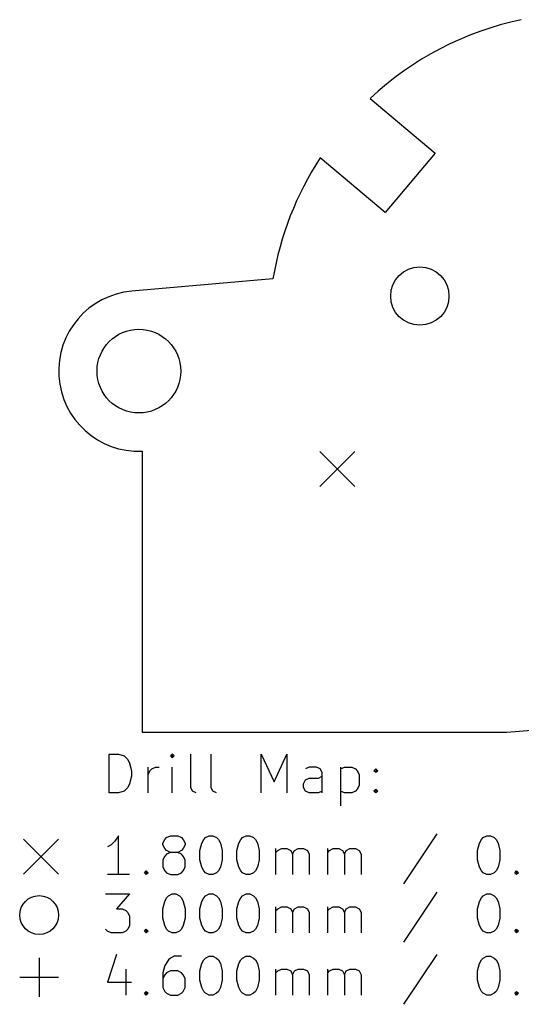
# Model space of a CAD drawing. Extents: x 61.2 to 131.3, y -105.5 to -54.2.
# Tile 1 of 2: x 61.2 to 87, y -105.2 to -54.5. Entities that reach past the tile are written whole.
import ezdxf

# ---------------------------------------------------------------- set-up
doc = ezdxf.new("R2010")
doc.units = 0
doc.layers.add('BLACK', color=7, linetype='CONTINUOUS')

msp = doc.modelspace()

# ---------------------------------------------------------------- linework, layer by layer
at = {"layer": 'BLACK', "linetype": 'CONTINUOUS'}
for p, q in [((79.240984, -58.599409), (82.594084, -61.412992)), ((80.022934, -64.477169), (76.668916, -61.662815)), ((82.594084, -61.412992), (80.022934, -64.477169)), ((74.24428, -67.885025), (66.988407, -68.519832)), ((67.512596, -76.755849), (67.512597, -77.774998)), ((76.651372, -76.776603), (78.451372, -78.576603)), ((78.451372, -76.776603), (76.651372, -78.576603)), ((67.512597, -77.774998), (67.512597, -91.219007)), ((86.279842, -91.219007), (98.110374, -90.183969)), ((67.512597, -91.219007), (86.279842, -91.219007)), ((65.823409, -94.338845), (65.823409, -92.338845)), ((65.823409, -92.338845), (66.299599, -92.338845)), ((66.299599, -92.338845), (66.585314, -92.434083)), ((66.585314, -92.434083), (66.77579, -92.624559)), ((66.77579, -92.624559), (66.871028, -92.815035)), ((69.061504, -92.338845), (68.966266, -92.434083)), ((68.966266, -92.434083), (69.061504, -92.529321)), ((69.156742, -92.434083), (69.061504, -92.338845)), ((69.061504, -92.338845), (69.061504, -92.529321)), ((69.061504, -92.529321), (69.156742, -92.434083)), ((70.013885, -94.05313), (70.013885, -92.338845)), ((71.061504, -94.05313), (71.061504, -92.338845)), ((73.632933, -94.338845), (73.632933, -92.338845)), ((73.632933, -92.338845), (74.2996, -93.767416)), ((74.2996, -93.767416), (74.966266, -92.338845)), ((74.966266, -92.338845), (74.966266, -94.338845)), ((66.871028, -92.815035), (66.966266, -93.195987)), ((66.966266, -93.195987), (66.966266, -93.481702)), ((67.823409, -94.338845), (67.823409, -93.005511)), ((67.823409, -93.386464), (67.918647, -93.195987)), ((67.918647, -93.195987), (68.013885, -93.100749)), ((68.013885, -93.100749), (68.204361, -93.005511)), ((68.204361, -93.005511), (68.394838, -93.005511)), ((69.061504, -94.338845), (69.061504, -93.005511)), ((76.109123, -93.005511), (75.918647, -93.100749)), ((76.490076, -93.005511), (76.109123, -93.005511)), ((76.680552, -93.100749), (76.490076, -93.005511)), ((76.77579, -93.291226), (76.680552, -93.100749)), ((77.728171, -93.005511), (77.728171, -95.005511)), ((77.728171, -93.100749), (77.918647, -93.005511)), ((77.918647, -93.005511), (78.2996, -93.005511)), ((78.2996, -93.005511), (78.490076, -93.100749)), ((78.490076, -93.100749), (78.585314, -93.195987)), ((78.585314, -93.195987), (78.680552, -93.386464)), ((79.442457, -93.195987), (79.537695, -93.100749)), ((79.537695, -93.291226), (79.442457, -93.195987)), ((79.537695, -93.100749), (79.632933, -93.195987)), ((79.537695, -93.100749), (79.537695, -93.291226)), ((79.632933, -93.195987), (79.537695, -93.291226)), ((66.966266, -93.481702), (66.871028, -93.862654)), ((75.823409, -93.862654), (75.918647, -93.672178)), ((75.918647, -93.672178), (76.109123, -93.57694)), ((76.109123, -93.57694), (76.585314, -93.57694)), ((76.585314, -93.57694), (76.77579, -93.481702)), ((76.77579, -94.338845), (76.77579, -93.291226)), ((78.680552, -93.386464), (78.680552, -93.957892)), ((66.77579, -94.05313), (66.585314, -94.243607)), ((66.871028, -93.862654), (66.77579, -94.05313)), ((70.109123, -94.243607), (70.013885, -94.05313)), ((71.156742, -94.243607), (71.061504, -94.05313)), ((75.823409, -94.05313), (75.823409, -93.862654)), ((75.918647, -94.243607), (75.823409, -94.05313)), ((78.585314, -94.148368), (78.490076, -94.243607)), ((78.680552, -93.957892), (78.585314, -94.148368)), ((79.442457, -94.243607), (79.537695, -94.148368)), ((79.537695, -94.148368), (79.632933, -94.243607)), ((79.537695, -94.148368), (79.537695, -94.338845)), ((66.299599, -94.338845), (65.823409, -94.338845)), ((66.585314, -94.243607), (66.299599, -94.338845)), ((70.299599, -94.338845), (70.109123, -94.243607)), ((71.347218, -94.338845), (71.156742, -94.243607)), ((76.109123, -94.338845), (75.918647, -94.243607)), ((76.585314, -94.338845), (76.109123, -94.338845)), ((76.77579, -94.243607), (76.585314, -94.338845)), ((77.918647, -94.338845), (77.728171, -94.243607)), ((78.2996, -94.338845), (77.918647, -94.338845)), ((78.490076, -94.243607), (78.2996, -94.338845)), ((79.537695, -94.338845), (79.442457, -94.243607)), ((79.632933, -94.243607), (79.537695, -94.338845)), ((61.415641, -96.724007), (63.215641, -98.524007)), ((63.215641, -96.724007), (61.415641, -98.524007)), ((66.299599, -96.538845), (66.109123, -96.824559)), ((66.299599, -98.538845), (66.299599, -96.538845)), ((68.585314, -96.919797), (68.680552, -96.729321)), ((68.680552, -96.729321), (68.77579, -96.634083)), ((68.77579, -96.634083), (68.966266, -96.538845)), ((68.966266, -96.538845), (69.347219, -96.538845)), ((69.347219, -96.538845), (69.537695, -96.634083)), ((69.537695, -96.634083), (69.632933, -96.729321)), ((69.632933, -96.729321), (69.728171, -96.919797)), ((70.585314, -96.919797), (70.680552, -96.729321)), ((70.680552, -96.729321), (70.77579, -96.634083)), ((70.77579, -96.634083), (70.966266, -96.538845)), ((70.966266, -96.538845), (71.156743, -96.538845)), ((71.156743, -96.538845), (71.347219, -96.634083)), ((71.347219, -96.634083), (71.442457, -96.729321)), ((71.442457, -96.729321), (71.537695, -96.919797)), ((72.490076, -96.919797), (72.585314, -96.729321)), ((72.585314, -96.729321), (72.680552, -96.634083)), ((72.680552, -96.634083), (72.871028, -96.538845)), ((72.871028, -96.538845), (73.061505, -96.538845)), ((73.061505, -96.538845), (73.251981, -96.634083)), ((73.251981, -96.634083), (73.347219, -96.729321)), ((73.347219, -96.729321), (73.442457, -96.919797)), ((82.680553, -96.443607), (80.966268, -99.015035)), ((84.87103, -96.919797), (84.966268, -96.729321)), ((84.966268, -96.729321), (85.061506, -96.634083)), ((85.061506, -96.634083), (85.251982, -96.538845)), ((85.251982, -96.538845), (85.442459, -96.538845)), ((85.442459, -96.538845), (85.632935, -96.634083)), ((85.632935, -96.634083), (85.728173, -96.729321)), ((85.728173, -96.729321), (85.823411, -96.919797)), ((65.918647, -97.015035), (65.728171, -97.110273)), ((66.109123, -96.824559), (65.918647, -97.015035)), ((68.585314, -97.015035), (68.585314, -96.919797)), ((68.680552, -97.205511), (68.585314, -97.015035)), ((68.77579, -97.300749), (68.680552, -97.205511)), ((69.632933, -97.205511), (69.537695, -97.300749)), ((69.728171, -97.015035), (69.632933, -97.205511)), ((69.728171, -96.919797), (69.728171, -97.015035)), ((70.490076, -97.300749), (70.585314, -96.919797)), ((71.537695, -96.919797), (71.632933, -97.300749)), ((72.394838, -97.300749), (72.490076, -96.919797)), ((73.442457, -96.919797), (73.537695, -97.300749)), ((74.394838, -98.538845), (74.394838, -97.205511)), ((74.490076, -97.300749), (74.680552, -97.205511)), ((74.680552, -97.205511), (74.966267, -97.205511)), ((74.966267, -97.205511), (75.156743, -97.300749)), ((75.347219, -97.300749), (75.537695, -97.205511)), ((75.537695, -97.205511), (75.823409, -97.205511)), ((75.823409, -97.205511), (76.013886, -97.300749)), ((77.061505, -98.538845), (77.061505, -97.205511)), ((77.156743, -97.300749), (77.347219, -97.205511)), ((77.347219, -97.205511), (77.632934, -97.205511)), ((77.632934, -97.205511), (77.82341, -97.300749)), ((78.013886, -97.300749), (78.204362, -97.205511)), ((78.204362, -97.205511), (78.490076, -97.205511)), ((78.490076, -97.205511), (78.680553, -97.300749)), ((84.775792, -97.300749), (84.87103, -96.919797)), ((85.823411, -96.919797), (85.918649, -97.300749)), ((68.680552, -97.586464), (68.585314, -97.77694)), ((68.585314, -97.77694), (68.585314, -98.157892)), ((68.77579, -97.491226), (68.680552, -97.586464)), ((68.966266, -97.395987), (68.77579, -97.300749)), ((68.966266, -97.395987), (68.77579, -97.491226)), ((69.347219, -97.395987), (68.966266, -97.395987)), ((69.537695, -97.300749), (69.347219, -97.395987)), ((69.537695, -97.491226), (69.347219, -97.395987)), ((69.632933, -97.586464), (69.537695, -97.491226)), ((69.728171, -97.77694), (69.632933, -97.586464)), ((69.728171, -98.157892), (69.728171, -97.77694)), ((70.490076, -97.77694), (70.490076, -97.300749)), ((70.585314, -98.157892), (70.490076, -97.77694)), ((71.632933, -97.77694), (71.537695, -98.157892)), ((71.632933, -97.300749), (71.632933, -97.77694)), ((72.394838, -97.77694), (72.394838, -97.300749)), ((72.490076, -98.157892), (72.394838, -97.77694)), ((73.537695, -97.77694), (73.442457, -98.157892)), ((73.537695, -97.300749), (73.537695, -97.77694)), ((74.394838, -97.395987), (74.490076, -97.300749)), ((75.156743, -97.300749), (75.251981, -97.491226)), ((75.251981, -97.491226), (75.347219, -97.300749)), ((75.251981, -97.491226), (75.251981, -98.538845)), ((76.013886, -97.300749), (76.109124, -97.491226)), ((76.109124, -97.491226), (76.109124, -98.538845)), ((77.061505, -97.395987), (77.156743, -97.300749)), ((77.82341, -97.300749), (77.918648, -97.491226)), ((77.918648, -97.491226), (78.013886, -97.300749)), ((77.918648, -97.491226), (77.918648, -98.538845)), ((78.680553, -97.300749), (78.775791, -97.491226)), ((78.775791, -97.491226), (78.775791, -98.538845)), ((84.775792, -97.77694), (84.775792, -97.300749)), ((84.87103, -98.157892), (84.775792, -97.77694)), ((85.918649, -97.77694), (85.823411, -98.157892)), ((85.918649, -97.300749), (85.918649, -97.77694)), ((68.585314, -98.157892), (68.680552, -98.348368)), ((69.632933, -98.348368), (69.728171, -98.157892)), ((70.680552, -98.348368), (70.585314, -98.157892)), ((71.537695, -98.157892), (71.442457, -98.348368)), ((72.585314, -98.348368), (72.490076, -98.157892)), ((73.442457, -98.157892), (73.347219, -98.348368)), ((84.966268, -98.348368), (84.87103, -98.157892)), ((85.823411, -98.157892), (85.728173, -98.348368)), ((66.871028, -98.538845), (65.728171, -98.538845)), ((67.632933, -98.443607), (67.728171, -98.348368)), ((67.728171, -98.538845), (67.632933, -98.443607)), ((67.728171, -98.348368), (67.823409, -98.443607)), ((67.728171, -98.348368), (67.728171, -98.538845)), ((67.823409, -98.443607), (67.728171, -98.538845)), ((68.680552, -98.348368), (68.77579, -98.443607)), ((68.77579, -98.443607), (68.966266, -98.538845)), ((68.966266, -98.538845), (69.347219, -98.538845)), ((69.347219, -98.538845), (69.537695, -98.443607)), ((69.537695, -98.443607), (69.632933, -98.348368)), ((70.77579, -98.443607), (70.680552, -98.348368)), ((70.966266, -98.538845), (70.77579, -98.443607)), ((71.156743, -98.538845), (70.966266, -98.538845)), ((71.347219, -98.443607), (71.156743, -98.538845)), ((71.442457, -98.348368), (71.347219, -98.443607)), ((72.680552, -98.443607), (72.585314, -98.348368)), ((72.871028, -98.538845), (72.680552, -98.443607)), ((73.061505, -98.538845), (72.871028, -98.538845)), ((73.251981, -98.443607), (73.061505, -98.538845)), ((73.347219, -98.348368), (73.251981, -98.443607)), ((85.061506, -98.443607), (84.966268, -98.348368)), ((85.251982, -98.538845), (85.061506, -98.443607)), ((85.442459, -98.538845), (85.251982, -98.538845)), ((85.632935, -98.443607), (85.442459, -98.538845)), ((85.728173, -98.348368), (85.632935, -98.443607)), ((86.680554, -98.443607), (86.775792, -98.348368)), ((86.775792, -98.538845), (86.680554, -98.443607)), ((86.775792, -98.348368), (86.87103, -98.443607)), ((86.775792, -98.348368), (86.775792, -98.538845)), ((86.87103, -98.443607), (86.775792, -98.538845)), ((65.632933, -99.538845), (66.871028, -99.538845)), ((66.871028, -99.538845), (66.204361, -100.300749)), ((68.680552, -99.919797), (68.77579, -99.729321)), ((68.77579, -99.729321), (68.871028, -99.634083)), ((68.871028, -99.634083), (69.061504, -99.538845)), ((69.061504, -99.538845), (69.251981, -99.538845)), ((69.251981, -99.538845), (69.442457, -99.634083)), ((69.442457, -99.634083), (69.537695, -99.729321)), ((69.537695, -99.729321), (69.632933, -99.919797)), ((70.585314, -99.919797), (70.680552, -99.729321)), ((70.680552, -99.729321), (70.77579, -99.634083)), ((70.77579, -99.634083), (70.966266, -99.538845)), ((70.966266, -99.538845), (71.156743, -99.538845)), ((71.156743, -99.538845), (71.347219, -99.634083)), ((71.347219, -99.634083), (71.442457, -99.729321)), ((71.442457, -99.729321), (71.537695, -99.919797)), ((72.490076, -99.919797), (72.585314, -99.729321)), ((72.585314, -99.729321), (72.680552, -99.634083)), ((72.680552, -99.634083), (72.871028, -99.538845)), ((72.871028, -99.538845), (73.061505, -99.538845)), ((73.061505, -99.538845), (73.251981, -99.634083)), ((73.251981, -99.634083), (73.347219, -99.729321)), ((73.347219, -99.729321), (73.442457, -99.919797)), ((82.680553, -99.443607), (80.966268, -102.015035)), ((84.87103, -99.919797), (84.966268, -99.729321)), ((84.966268, -99.729321), (85.061506, -99.634083)), ((85.061506, -99.634083), (85.251982, -99.538845)), ((85.251982, -99.538845), (85.442459, -99.538845)), ((85.442459, -99.538845), (85.632935, -99.634083)), ((85.632935, -99.634083), (85.728173, -99.729321)), ((85.728173, -99.729321), (85.823411, -99.919797)), ((66.204361, -100.300749), (66.490076, -100.300749)), ((66.490076, -100.300749), (66.680552, -100.395987)), ((68.585314, -100.300749), (68.680552, -99.919797)), ((68.585314, -100.77694), (68.585314, -100.300749)), ((69.632933, -99.919797), (69.728171, -100.300749)), ((69.728171, -100.300749), (69.728171, -100.77694)), ((70.490076, -100.300749), (70.585314, -99.919797)), ((70.490076, -100.77694), (70.490076, -100.300749)), ((71.537695, -99.919797), (71.632933, -100.300749)), ((71.632933, -100.300749), (71.632933, -100.77694)), ((72.394838, -100.300749), (72.490076, -99.919797)), ((72.394838, -100.77694), (72.394838, -100.300749)), ((73.442457, -99.919797), (73.537695, -100.300749)), ((73.537695, -100.300749), (73.537695, -100.77694)), ((74.394838, -101.538845), (74.394838, -100.205511)), ((74.394838, -100.395987), (74.490076, -100.300749)), ((74.490076, -100.300749), (74.680552, -100.205511)), ((74.680552, -100.205511), (74.966267, -100.205511)), ((74.966267, -100.205511), (75.156743, -100.300749)), ((75.156743, -100.300749), (75.251981, -100.491226)), ((75.251981, -100.491226), (75.347219, -100.300749)), ((75.347219, -100.300749), (75.537695, -100.205511)), ((75.537695, -100.205511), (75.823409, -100.205511)), ((75.823409, -100.205511), (76.013886, -100.300749)), ((76.013886, -100.300749), (76.109124, -100.491226)), ((77.061505, -101.538845), (77.061505, -100.205511)), ((77.061505, -100.395987), (77.156743, -100.300749)), ((77.156743, -100.300749), (77.347219, -100.205511)), ((77.347219, -100.205511), (77.632934, -100.205511)), ((77.632934, -100.205511), (77.82341, -100.300749)), ((77.82341, -100.300749), (77.918648, -100.491226)), ((77.918648, -100.491226), (78.013886, -100.300749)), ((78.013886, -100.300749), (78.204362, -100.205511)), ((78.204362, -100.205511), (78.490076, -100.205511)), ((78.490076, -100.205511), (78.680553, -100.300749)), ((78.680553, -100.300749), (78.775791, -100.491226)), ((84.775792, -100.300749), (84.87103, -99.919797)), ((84.775792, -100.77694), (84.775792, -100.300749)), ((85.823411, -99.919797), (85.918649, -100.300749)), ((85.918649, -100.300749), (85.918649, -100.77694)), ((66.680552, -100.395987), (66.77579, -100.491226)), ((66.77579, -100.491226), (66.871028, -100.681702)), ((66.871028, -100.681702), (66.871028, -101.157892)), ((68.680552, -101.157892), (68.585314, -100.77694)), ((69.728171, -100.77694), (69.632933, -101.157892)), ((70.585314, -101.157892), (70.490076, -100.77694)), ((71.632933, -100.77694), (71.537695, -101.157892)), ((72.490076, -101.157892), (72.394838, -100.77694)), ((73.537695, -100.77694), (73.442457, -101.157892)), ((75.251981, -100.491226), (75.251981, -101.538845)), ((76.109124, -100.491226), (76.109124, -101.538845)), ((77.918648, -100.491226), (77.918648, -101.538845)), ((78.775791, -100.491226), (78.775791, -101.538845)), ((84.87103, -101.157892), (84.775792, -100.77694)), ((85.918649, -100.77694), (85.823411, -101.157892)), ((66.871028, -101.157892), (66.77579, -101.348368)), ((68.77579, -101.348368), (68.680552, -101.157892)), ((69.632933, -101.157892), (69.537695, -101.348368)), ((70.680552, -101.348368), (70.585314, -101.157892)), ((71.537695, -101.157892), (71.442457, -101.348368)), ((72.585314, -101.348368), (72.490076, -101.157892)), ((73.442457, -101.157892), (73.347219, -101.348368)), ((84.966268, -101.348368), (84.87103, -101.157892)), ((85.823411, -101.157892), (85.728173, -101.348368)), ((65.728171, -101.443607), (65.632933, -101.348368)), ((65.918647, -101.538845), (65.728171, -101.443607)), ((66.490076, -101.538845), (65.918647, -101.538845)), ((66.680552, -101.443607), (66.490076, -101.538845)), ((66.77579, -101.348368), (66.680552, -101.443607)), ((67.632933, -101.443607), (67.728171, -101.348368)), ((67.728171, -101.538845), (67.632933, -101.443607)), ((67.728171, -101.348368), (67.823409, -101.443607)), ((67.728171, -101.348368), (67.728171, -101.538845)), ((67.823409, -101.443607), (67.728171, -101.538845)), ((68.871028, -101.443607), (68.77579, -101.348368)), ((69.061504, -101.538845), (68.871028, -101.443607)), ((69.251981, -101.538845), (69.061504, -101.538845)), ((69.442457, -101.443607), (69.251981, -101.538845)), ((69.537695, -101.348368), (69.442457, -101.443607)), ((70.77579, -101.443607), (70.680552, -101.348368)), ((70.966266, -101.538845), (70.77579, -101.443607)), ((71.156743, -101.538845), (70.966266, -101.538845)), ((71.347219, -101.443607), (71.156743, -101.538845)), ((71.442457, -101.348368), (71.347219, -101.443607)), ((72.680552, -101.443607), (72.585314, -101.348368)), ((72.871028, -101.538845), (72.680552, -101.443607)), ((73.061505, -101.538845), (72.871028, -101.538845)), ((73.251981, -101.443607), (73.061505, -101.538845)), ((73.347219, -101.348368), (73.251981, -101.443607)), ((85.061506, -101.443607), (84.966268, -101.348368)), ((85.251982, -101.538845), (85.061506, -101.443607)), ((85.442459, -101.538845), (85.251982, -101.538845)), ((85.632935, -101.443607), (85.442459, -101.538845)), ((85.728173, -101.348368), (85.632935, -101.443607)), ((86.680554, -101.443607), (86.775792, -101.348368)), ((86.775792, -101.538845), (86.680554, -101.443607)), ((86.775792, -101.348368), (86.87103, -101.443607)), ((86.775792, -101.348368), (86.775792, -101.538845)), ((86.87103, -101.443607), (86.775792, -101.538845)), ((62.215641, -102.824007), (62.215641, -104.824007)), ((66.204361, -102.643607), (65.728171, -104.072178)), ((68.966266, -102.834083), (68.871028, -102.929321)), ((69.156742, -102.738845), (68.966266, -102.834083)), ((69.537695, -102.738845), (69.156742, -102.738845)), ((70.680552, -102.929321), (70.77579, -102.834083)), ((70.77579, -102.834083), (70.966266, -102.738845)), ((70.966266, -102.738845), (71.156743, -102.738845)), ((71.156743, -102.738845), (71.347219, -102.834083)), ((71.347219, -102.834083), (71.442457, -102.929321)), ((72.585314, -102.929321), (72.680552, -102.834083)), ((72.680552, -102.834083), (72.871028, -102.738845)), ((72.871028, -102.738845), (73.061505, -102.738845)), ((73.061505, -102.738845), (73.251981, -102.834083)), ((73.251981, -102.834083), (73.347219, -102.929321)), ((82.680553, -102.643607), (80.966268, -105.215035)), ((84.966268, -102.929321), (85.061506, -102.834083)), ((85.061506, -102.834083), (85.251982, -102.738845)), ((85.251982, -102.738845), (85.442459, -102.738845)), ((85.442459, -102.738845), (85.632935, -102.834083)), ((85.632935, -102.834083), (85.728173, -102.929321)), ((68.680552, -103.215035), (68.585314, -103.595987)), ((68.871028, -102.929321), (68.680552, -103.215035)), ((70.490076, -103.500749), (70.585314, -103.119797)), ((70.585314, -103.119797), (70.680552, -102.929321)), ((71.442457, -102.929321), (71.537695, -103.119797)), ((71.537695, -103.119797), (71.632933, -103.500749)), ((72.394838, -103.500749), (72.490076, -103.119797)), ((72.490076, -103.119797), (72.585314, -102.929321)), ((73.347219, -102.929321), (73.442457, -103.119797)), ((73.442457, -103.119797), (73.537695, -103.500749)), ((84.775792, -103.500749), (84.87103, -103.119797)), ((84.87103, -103.119797), (84.966268, -102.929321)), ((85.728173, -102.929321), (85.823411, -103.119797)), ((85.823411, -103.119797), (85.918649, -103.500749)), ((61.215641, -103.824007), (63.215641, -103.824007)), ((66.680552, -103.405511), (66.680552, -104.738845)), ((68.585314, -103.595987), (68.585314, -104.357892)), ((68.680552, -103.691226), (68.585314, -103.881702)), ((68.77579, -103.595987), (68.680552, -103.691226)), ((68.966266, -103.500749), (68.77579, -103.595987)), ((69.347219, -103.500749), (68.966266, -103.500749)), ((69.537695, -103.595987), (69.347219, -103.500749)), ((69.632933, -103.691226), (69.537695, -103.595987)), ((69.728171, -103.881702), (69.632933, -103.691226)), ((70.490076, -103.97694), (70.490076, -103.500749)), ((71.632933, -103.500749), (71.632933, -103.97694)), ((72.394838, -103.97694), (72.394838, -103.500749)), ((73.537695, -103.500749), (73.537695, -103.97694)), ((74.394838, -104.738845), (74.394838, -103.405511)), ((74.394838, -103.595987), (74.490076, -103.500749)), ((74.490076, -103.500749), (74.680552, -103.405511)), ((74.680552, -103.405511), (74.966267, -103.405511)), ((74.966267, -103.405511), (75.156743, -103.500749)), ((75.156743, -103.500749), (75.251981, -103.691226)), ((75.251981, -103.691226), (75.347219, -103.500749)), ((75.251981, -103.691226), (75.251981, -104.738845)), ((75.347219, -103.500749), (75.537695, -103.405511)), ((75.537695, -103.405511), (75.823409, -103.405511)), ((75.823409, -103.405511), (76.013886, -103.500749)), ((76.013886, -103.500749), (76.109124, -103.691226)), ((76.109124, -103.691226), (76.109124, -104.738845)), ((77.061505, -104.738845), (77.061505, -103.405511)), ((77.061505, -103.595987), (77.156743, -103.500749)), ((77.156743, -103.500749), (77.347219, -103.405511)), ((77.347219, -103.405511), (77.632934, -103.405511)), ((77.632934, -103.405511), (77.82341, -103.500749)), ((77.82341, -103.500749), (77.918648, -103.691226)), ((77.918648, -103.691226), (78.013886, -103.500749)), ((77.918648, -103.691226), (77.918648, -104.738845)), ((78.013886, -103.500749), (78.204362, -103.405511)), ((78.204362, -103.405511), (78.490076, -103.405511)), ((78.490076, -103.405511), (78.680553, -103.500749)), ((78.680553, -103.500749), (78.775791, -103.691226)), ((78.775791, -103.691226), (78.775791, -104.738845)), ((84.775792, -103.97694), (84.775792, -103.500749)), ((85.918649, -103.500749), (85.918649, -103.97694)), ((65.728171, -104.072178), (66.966266, -104.072178)), ((68.585314, -104.357892), (68.680552, -104.548368)), ((69.632933, -104.548368), (69.728171, -104.357892)), ((69.728171, -104.357892), (69.728171, -103.881702)), ((70.585314, -104.357892), (70.490076, -103.97694)), ((70.680552, -104.548368), (70.585314, -104.357892)), ((71.537695, -104.357892), (71.442457, -104.548368)), ((71.632933, -103.97694), (71.537695, -104.357892)), ((72.490076, -104.357892), (72.394838, -103.97694)), ((72.585314, -104.548368), (72.490076, -104.357892)), ((73.442457, -104.357892), (73.347219, -104.548368)), ((73.537695, -103.97694), (73.442457, -104.357892)), ((84.87103, -104.357892), (84.775792, -103.97694)), ((84.966268, -104.548368), (84.87103, -104.357892)), ((85.823411, -104.357892), (85.728173, -104.548368)), ((85.918649, -103.97694), (85.823411, -104.357892)), ((67.632933, -104.643607), (67.728171, -104.548368)), ((67.728171, -104.738845), (67.632933, -104.643607)), ((67.728171, -104.548368), (67.823409, -104.643607)), ((67.728171, -104.548368), (67.728171, -104.738845)), ((67.823409, -104.643607), (67.728171, -104.738845)), ((68.680552, -104.548368), (68.77579, -104.643607)), ((68.77579, -104.643607), (68.966266, -104.738845)), ((68.966266, -104.738845), (69.347219, -104.738845)), ((69.347219, -104.738845), (69.537695, -104.643607)), ((69.537695, -104.643607), (69.632933, -104.548368)), ((70.77579, -104.643607), (70.680552, -104.548368)), ((70.966266, -104.738845), (70.77579, -104.643607)), ((71.156743, -104.738845), (70.966266, -104.738845)), ((71.347219, -104.643607), (71.156743, -104.738845)), ((71.442457, -104.548368), (71.347219, -104.643607)), ((72.680552, -104.643607), (72.585314, -104.548368)), ((72.871028, -104.738845), (72.680552, -104.643607)), ((73.061505, -104.738845), (72.871028, -104.738845)), ((73.251981, -104.643607), (73.061505, -104.738845)), ((73.347219, -104.548368), (73.251981, -104.643607)), ((85.061506, -104.643607), (84.966268, -104.548368)), ((85.251982, -104.738845), (85.061506, -104.643607)), ((85.442459, -104.738845), (85.251982, -104.738845)), ((85.632935, -104.643607), (85.442459, -104.738845)), ((85.728173, -104.548368), (85.632935, -104.643607)), ((86.680554, -104.643607), (86.775792, -104.548368)), ((86.775792, -104.738845), (86.680554, -104.643607)), ((86.775792, -104.548368), (86.87103, -104.643607)), ((86.775792, -104.548368), (86.775792, -104.738845)), ((86.87103, -104.643607), (86.775792, -104.738845))]:
    msp.add_line(p, q, dxfattribs=at)
at = {"layer": 'BLACK'}
for centre, radius in [((81.801483, -68.772297), 1.5), ((67.348144, -72.631627), 2.15265), ((62.215641, -100.624007), 1)]:
    msp.add_circle(centre, radius, dxfattribs=at)
for centre, radius, start, end in [((90.43694, -70.611178), 16.420477, 102.005053, 132.9867301), ((90.437415, -70.611561), 16.421073, 146.9784096, 170.4424111), ((67.348139, -72.631627), 4.127501, -265.0000366, -87.7165023)]:
    msp.add_arc(centre, radius, start, end, dxfattribs=at)

doc.saveas('drawing.dxf')
